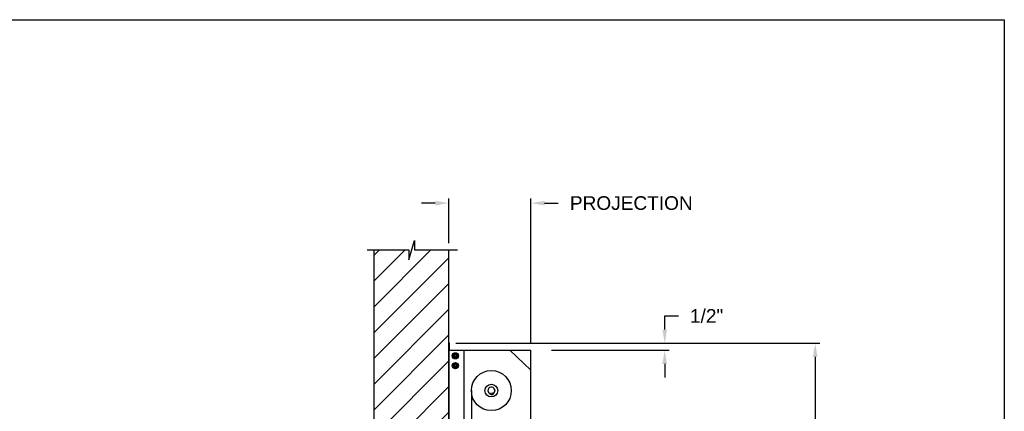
# Model space of a CAD drawing. Header units: inches. Extents: x 170 to 312, y 215 to 248.
# Tile 249 of 256: x 206.96 to 213.72, y 224.81 to 227.49. Entities that reach past the tile are written whole.
import ezdxf

# ---------------------------------------------------------------- set-up
doc = ezdxf.new("R2010")
doc.units = ezdxf.units.IN
doc.header["$LTSCALE"] = 0.25
doc.header["$MEASUREMENT"] = 0
doc.layers.add('ANNOTATIONS', color=1, linetype='Continuous')
doc.layers.add('MOTOR LH', color=7, linetype='Continuous')
doc.styles.add('ARIAL', font='arial.ttf', dxfattribs={"height": 0.09375})
doc.dimstyles.new('STANDARD$0', dxfattribs={"dimtxt": 0.09375, "dimasz": 0.09375, "dimexe": 0.03125, "dimexo": 0.046875, "dimgap": 0.09, "dimtad": 0, "dimtih": 1, "dimtoh": 1, "dimdec": 4, "dimzin": 0, "dimdsep": 46, "dimtxsty": 'ARIAL', "dimcen": 0.09, "dimadec": 0, "dimazin": 0, "dimtfac": 1, "dimtdec": 4, "dimtofl": 0, "dimtmove": 0, "dimatfit": 1, "dimfxl": 1, "dimtolj": 1, "dimtzin": 0, "dimarcsym": 0})

# ---------------------------------------------------------------- blocks, each defined once
blk = doc.blocks.new('*D161')
at = {"layer": 'ANNOTATIONS', "color": 0, "lineweight": -2, "transparency": 16777216}
for p, q in [((209.8124, 226.2347), (209.7186, 226.2347)), ((209.9061, 225.9603), (209.9061, 226.2659)), ((210.47, 225.272), (210.47, 226.2659)), ((210.5638, 226.2347), (210.6575, 226.2347))]:
    blk.add_line(p, q, dxfattribs=at)
at = {"layer": 'ANNOTATIONS', "color": 0, "transparency": 16777216}
for points in [[(209.8124, 226.2503), (209.8124, 226.219), (209.9061, 226.2347)], [(210.5638, 226.2503), (210.5638, 226.219), (210.47, 226.2347)]]:
    blk.add_solid(points, dxfattribs=at)
at = {"layer": 'defpoints', "color": 0, "transparency": 16777216}
for p in [(210.47, 226.2347), (209.9061, 225.9135), (210.47, 225.2251)]:
    blk.add_point(p, dxfattribs=at)
at = {"layer": 'ANNOTATIONS', "color": 0, "transparency": 16777216, "insert": (211.1591, 226.2347), "char_height": 0.09375, "attachment_point": 5, "style": 'ARIAL'}
blk.add_mtext('\\A1;PROJECTION ', dxfattribs=at)
blk = doc.blocks.new('*D163')
at = {"layer": 'ANNOTATIONS', "color": 0, "lineweight": -2, "transparency": 16777216}
for p, q in [((209.953, 225.2727), (212.4539, 225.2727)), ((212.4227, 225.179), (212.4227, 223.0613)), ((212.4227, 220.5089), (212.4227, 222.6265)), ((211.9575, 220.4151), (212.4539, 220.4151))]:
    blk.add_line(p, q, dxfattribs=at)
at = {"layer": 'ANNOTATIONS', "color": 0, "transparency": 16777216}
for points in [[(212.4071, 225.179), (212.4383, 225.179), (212.4227, 225.2727)], [(212.4071, 220.5089), (212.4383, 220.5089), (212.4227, 220.4151)]]:
    blk.add_solid(points, dxfattribs=at)
at = {"layer": 'defpoints', "color": 0, "transparency": 16777216}
for p in [(209.9061, 225.2727), (211.9107, 220.4151), (212.4227, 220.4151)]:
    blk.add_point(p, dxfattribs=at)
at = {"layer": 'ANNOTATIONS', "color": 0, "transparency": 16777216, "insert": (212.4227, 222.8439), "char_height": 0.09375, "attachment_point": 5, "style": 'ARIAL'}
blk.add_mtext('\\A1;TOTAL\\PHEIGHT', dxfattribs=at)
blk = doc.blocks.new('*D165')
at = {"layer": 'ANNOTATIONS', "color": 0, "lineweight": -2, "transparency": 16777216}
for p, q in [((211.3887, 225.3665), (211.3887, 225.4602)), ((211.3887, 225.4602), (211.4824, 225.4602)), ((210.5169, 225.2727), (211.4199, 225.2727)), ((210.6108, 225.2251), (211.4199, 225.2251)), ((211.3887, 225.1313), (211.3887, 225.0376))]:
    blk.add_line(p, q, dxfattribs=at)
at = {"layer": 'ANNOTATIONS', "color": 0, "transparency": 16777216}
for points in [[(211.373, 225.3665), (211.4043, 225.3665), (211.3887, 225.2727)], [(211.373, 225.1313), (211.4043, 225.1313), (211.3887, 225.2251)]]:
    blk.add_solid(points, dxfattribs=at)
at = {"layer": 'defpoints', "color": 0, "transparency": 16777216}
for p in [(210.47, 225.2727), (210.5639, 225.2251), (211.3887, 225.2727)]:
    blk.add_point(p, dxfattribs=at)
at = {"layer": 'ANNOTATIONS', "color": 0, "transparency": 16777216, "insert": (211.6765, 225.4602), "char_height": 0.09375, "attachment_point": 5, "style": 'ARIAL'}
blk.add_mtext('\\A1;1/2"', dxfattribs=at)

msp = doc.modelspace()

# ---------------------------------------------------------------- hatches: boundary and pattern name
at = {"layer": 'MOTOR LH'}
h = msp.add_hatch(dxfattribs=at)
h.set_pattern_fill('ANSI31', color=256, style=0)
h.set_pattern_definition([(45, (22.68008, -32.78357), (-0.08838835, 0.08838835), [])])
h.paths.add_polyline_path([(209.39049, 224.43674), (209.90612, 224.43674), (209.90612, 225.91347), (209.66963, 225.91347), (209.66963, 225.97813), (209.63121, 225.84477), (209.63121, 225.91347), (209.39049, 225.91347)])

# ---------------------------------------------------------------- linework, layer by layer
at = {"layer": 'defpoints'}
msp.add_lwpolyline([(213.72204, 214.75854), (194.25216, 214.75854), (194.25216, 227.49365), (213.72204, 227.49365)], close=True, dxfattribs=at)
at = {"layer": 'MOTOR LH'}
for p, q in [((209.63121, 225.84477), (209.66963, 225.97813)), ((209.66963, 225.97813), (209.66963, 225.91347)), ((209.34411, 225.91347), (209.63121, 225.91347)), ((209.39049, 225.91347), (209.39049, 220.41511)), ((209.63121, 225.91347), (209.63121, 225.84477)), ((209.66963, 225.91347), (209.96482, 225.91347)), ((209.90612, 220.41511), (209.90612, 225.91347)), ((209.90612, 225.21912), (209.90795, 225.21912)), ((209.90692, 225.27272), (209.90692, 225.22375)), ((209.90745, 225.22482), (209.90795, 225.22482)), ((209.90795, 220.41779), (209.90795, 225.22508)), ((209.90795, 225.22508), (210.47, 225.22508)), ((209.90905, 225.22588), (209.90905, 225.27272)), ((209.90905, 225.22588), (209.90986, 225.22588)), ((209.90986, 225.22588), (209.90986, 225.27272)), ((210.01014, 220.41779), (210.01014, 225.22508)), ((210.32552, 225.22508), (210.47, 225.08749)), ((210.47, 224.52597), (210.47, 225.22508)), ((209.95455, 225.19918), (209.95509, 225.20084)), ((209.95632, 225.19816), (209.95723, 225.19995)), ((209.9633, 225.19413), (209.9633, 225.19413)), ((209.9633, 225.17938), (209.9633, 225.17938)), ((209.95455, 225.13105), (209.95509, 225.13271)), ((209.95632, 225.13003), (209.95723, 225.13182)), ((209.9633, 225.126), (209.9633, 225.126)), ((209.9633, 225.11125), (209.9633, 225.11125)), ((209.90795, 225.03994), (209.90612, 225.03994)), ((210.06017, 224.94831), (210.06017, 220.41511)), ((210.22014, 224.95594), (210.21997, 224.95569)), ((210.22114, 224.94905), (210.22138, 224.94888)), ((210.19472, 224.92965), (210.20647, 224.93172)), ((210.1968, 224.91791), (210.19472, 224.92965)), ((210.20854, 224.91998), (210.1968, 224.91791)), ((210.20647, 224.93172), (210.20854, 224.91998))]:
    msp.add_line(p, q, dxfattribs=at)
at = {"layer": 'MOTOR LH', "flags": 128}
msp.add_lwpolyline([(210.21997, 224.95569), (210.21999, 224.95554), (210.22008, 224.95505), (210.22022, 224.95427), (210.22039, 224.95328), (210.22058, 224.95219), (210.22077, 224.95113), (210.22094, 224.9502), (210.22106, 224.9495), (210.22113, 224.94911), (210.22114, 224.94905)], dxfattribs=at)
at = {"layer": 'MOTOR LH'}
for centre, radius in [((209.95053, 225.18675), 0.02129), ((209.95053, 225.18675), 0.01277), ((209.95053, 225.18675), 0.00852), ((209.95053, 225.18675), 0.00719), ((209.95053, 225.11863), 0.02129), ((209.95053, 225.11863), 0.01277), ((209.95053, 225.11863), 0.00852), ((209.95053, 225.11863), 0.00719), ((210.19749, 224.94831), 0.13732), ((210.19749, 224.94831), 0.04357)]:
    msp.add_circle(centre, radius, dxfattribs=at)
for centre, radius, start, end in [((209.90799, 225.27272), 0.00187, 0, 180), ((209.90905, 225.22375), 0.00293, 180, 247.823064), ((209.90799, 225.27272), 0.00106, 0, 180), ((209.90905, 225.22375), 0.00213, 180, 238.667749), ((209.95053, 225.18675), 0.0148, 72.051719, 63.051719), ((209.95053, 225.11863), 0.0148, 72.051719, 63.051719), ((210.19749, 224.94831), 0.0239, 294.447986, 265.552014), ((210.19749, 224.94831), 0.02379, 18.428558, 265.483554), ((210.19749, 224.94831), 0.02379, 294.516446, 1.571434)]:
    msp.add_arc(centre, radius, start, end, dxfattribs=at)
for points, knots in [([(209.94414, 225.19782), (209.94324, 225.1973), (209.94142, 225.19625), (209.93931, 225.19503), (209.9381, 225.19433), (209.93775, 225.19413)], [0, 0, 0, 0, 0.40629, 0.8272757, 1, 1, 1, 1]), ([(209.93775, 225.18675), (209.93775, 225.18692), (209.93775, 225.18803), (209.93775, 225.19009), (209.93775, 225.19237), (209.93775, 225.19369), (209.93775, 225.19413)], [0, 0, 0, 0, 0.0665461, 0.4352796, 0.8145291, 1, 1, 1, 1]), ([(209.93775, 225.17938), (209.93775, 225.18), (209.93775, 225.18148), (209.93775, 225.18394), (209.93775, 225.18581), (209.93775, 225.18675)], [0, 0, 0, 0, 0.2654559, 0.628086, 1, 1, 1, 1]), ([(209.93775, 225.17938), (209.93875, 225.17881), (209.94077, 225.17764), (209.94297, 225.17636), (209.94411, 225.17571), (209.94414, 225.17569)], [0, 0, 0, 0, 0.4843319, 0.9863404, 1, 1, 1, 1]), ([(209.95053, 225.2015), (209.94953, 225.20093), (209.94751, 225.19976), (209.9453, 225.19849), (209.94417, 225.19783), (209.94414, 225.19782)], [0, 0, 0, 0, 0.4843217, 0.9863197, 1, 1, 1, 1]), ([(209.94414, 225.17569), (209.94503, 225.17518), (209.94685, 225.17412), (209.94897, 225.1729), (209.95018, 225.17221), (209.95053, 225.172)], [0, 0, 0, 0, 0.4063025, 0.8272788, 1, 1, 1, 1]), ([(209.95691, 225.19782), (209.95602, 225.19833), (209.9542, 225.19938), (209.95208, 225.20061), (209.95088, 225.2013), (209.95053, 225.2015)], [0, 0, 0, 0, 0.4063022, 0.8272792, 1, 1, 1, 1]), ([(209.95691, 225.19782), (209.95602, 225.19833), (209.9542, 225.19938), (209.95208, 225.20061), (209.95088, 225.2013), (209.95053, 225.2015)], [0, 0, 0, 0, 0.4062953, 0.8272806, 1, 1, 1, 1]), ([(209.95053, 225.172), (209.95152, 225.17258), (209.95354, 225.17375), (209.95575, 225.17502), (209.95688, 225.17567), (209.95691, 225.17569)], [0, 0, 0, 0, 0.4843419, 0.9863197, 1, 1, 1, 1]), ([(209.95053, 225.172), (209.95152, 225.17258), (209.95354, 225.17375), (209.95575, 225.17502), (209.95688, 225.17567), (209.95691, 225.17569)], [0, 0, 0, 0, 0.4843494, 0.9863201, 1, 1, 1, 1]), ([(209.9633, 225.19413), (209.96231, 225.1947), (209.96028, 225.19587), (209.95808, 225.19715), (209.95694, 225.1978), (209.95691, 225.19782)], [0, 0, 0, 0, 0.4843315, 0.9863404, 1, 1, 1, 1]), ([(209.9633, 225.19413), (209.96231, 225.1947), (209.96028, 225.19587), (209.95808, 225.19715), (209.95694, 225.1978), (209.95691, 225.19782)], [0, 0, 0, 0, 0.4843392, 0.9863408, 1, 1, 1, 1]), ([(209.95691, 225.17569), (209.95781, 225.17621), (209.95963, 225.17726), (209.96174, 225.17848), (209.96295, 225.17918), (209.9633, 225.17938)], [0, 0, 0, 0, 0.4062902, 0.8272757, 1, 1, 1, 1]), ([(209.95691, 225.17569), (209.95781, 225.17621), (209.95963, 225.17726), (209.96174, 225.17848), (209.96295, 225.17918), (209.9633, 225.17938)], [0, 0, 0, 0, 0.4062829, 0.8272765, 1, 1, 1, 1]), ([(209.9633, 225.18675), (209.9633, 225.18692), (209.9633, 225.18803), (209.9633, 225.19009), (209.9633, 225.19237), (209.9633, 225.19369), (209.9633, 225.19413)], [0, 0, 0, 0, 0.066545, 0.4352822, 0.8145299, 1, 1, 1, 1]), ([(209.9633, 225.17938), (209.9633, 225.18), (209.9633, 225.18148), (209.9633, 225.18394), (209.9633, 225.18581), (209.9633, 225.18675)], [0, 0, 0, 0, 0.2654559, 0.628086, 1, 1, 1, 1]), ([(209.9633, 225.17938), (209.9633, 225.18), (209.9633, 225.18148), (209.9633, 225.18394), (209.9633, 225.18581), (209.9633, 225.18675)], [0, 0, 0, 0, 0.2654541, 0.6280925, 1, 1, 1, 1]), ([(209.94414, 225.12969), (209.94324, 225.12917), (209.94142, 225.12812), (209.93931, 225.1269), (209.9381, 225.1262), (209.93775, 225.126)], [0, 0, 0, 0, 0.4063027, 0.8272597, 1, 1, 1, 1]), ([(209.93775, 225.11863), (209.93775, 225.1188), (209.93775, 225.1199), (209.93775, 225.12196), (209.93775, 225.12424), (209.93775, 225.12557), (209.93775, 225.126)], [0, 0, 0, 0, 0.066546, 0.435279, 0.8145683, 1, 1, 1, 1]), ([(209.93775, 225.11125), (209.93775, 225.11188), (209.93775, 225.11335), (209.93775, 225.11581), (209.93775, 225.11768), (209.93775, 225.11863)], [0, 0, 0, 0, 0.2654667, 0.6280709, 1, 1, 1, 1]), ([(209.93775, 225.11125), (209.93874, 225.11068), (209.94077, 225.10951), (209.94298, 225.10824), (209.94411, 225.10758), (209.94414, 225.10756)], [0, 0, 0, 0, 0.4843421, 0.9863197, 1, 1, 1, 1]), ([(209.95053, 225.13338), (209.94953, 225.1328), (209.94751, 225.13164), (209.9453, 225.13036), (209.94417, 225.12971), (209.94414, 225.12969)], [0, 0, 0, 0, 0.4843421, 0.9863407, 1, 1, 1, 1]), ([(209.94414, 225.10756), (209.94503, 225.10705), (209.94685, 225.106), (209.94897, 225.10477), (209.95018, 225.10408), (209.95053, 225.10388)], [0, 0, 0, 0, 0.40630275, 0.82725925, 1, 1, 1, 1]), ([(209.95691, 225.12969), (209.95602, 225.13021), (209.9542, 225.13126), (209.95208, 225.13248), (209.95088, 225.13317), (209.95053, 225.13338)], [0, 0, 0, 0, 0.4062819, 0.8272595, 1, 1, 1, 1]), ([(209.95691, 225.12969), (209.95602, 225.13021), (209.9542, 225.13126), (209.95208, 225.13248), (209.95088, 225.13317), (209.95053, 225.13338)], [0, 0, 0, 0, 0.4062749, 0.8272609, 1, 1, 1, 1]), ([(209.95053, 225.10388), (209.95152, 225.10445), (209.95354, 225.10562), (209.95575, 225.10689), (209.95688, 225.10755), (209.95691, 225.10756)], [0, 0, 0, 0, 0.4843419, 0.9863197, 1, 1, 1, 1]), ([(209.95053, 225.10388), (209.95152, 225.10445), (209.95354, 225.10562), (209.95575, 225.10689), (209.95688, 225.10755), (209.95691, 225.10756)], [0, 0, 0, 0, 0.4843494, 0.9863201, 1, 1, 1, 1]), ([(209.9633, 225.126), (209.96231, 225.12658), (209.96028, 225.12774), (209.95808, 225.12902), (209.95694, 225.12967), (209.95691, 225.12969)], [0, 0, 0, 0, 0.4843417, 0.9863197, 1, 1, 1, 1]), ([(209.9633, 225.126), (209.96231, 225.12658), (209.96028, 225.12774), (209.95808, 225.12902), (209.95694, 225.12967), (209.95691, 225.12969)], [0, 0, 0, 0, 0.4843494, 0.9863201, 1, 1, 1, 1]), ([(209.95691, 225.10756), (209.95781, 225.10808), (209.95963, 225.10913), (209.96174, 225.11035), (209.96295, 225.11105), (209.9633, 225.11125)], [0, 0, 0, 0, 0.4063029, 0.8272597, 1, 1, 1, 1]), ([(209.95691, 225.10756), (209.95781, 225.10808), (209.95963, 225.10913), (209.96174, 225.11035), (209.96295, 225.11105), (209.9633, 225.11125)], [0, 0, 0, 0, 0.4062955, 0.8272605, 1, 1, 1, 1]), ([(209.9633, 225.11863), (209.9633, 225.1188), (209.9633, 225.1199), (209.9633, 225.12196), (209.9633, 225.12424), (209.9633, 225.12557), (209.9633, 225.126)], [0, 0, 0, 0, 0.066545, 0.4352816, 0.8145691, 1, 1, 1, 1]), ([(209.9633, 225.11125), (209.9633, 225.11188), (209.9633, 225.11335), (209.9633, 225.11581), (209.9633, 225.11768), (209.9633, 225.11863)], [0, 0, 0, 0, 0.26546669, 0.62807091, 1, 1, 1, 1]), ([(209.9633, 225.11125), (209.9633, 225.11188), (209.9633, 225.11335), (209.9633, 225.11581), (209.9633, 225.11768), (209.9633, 225.11863)], [0, 0, 0, 0, 0.2654649, 0.6280774, 1, 1, 1, 1])]:
    msp.add_open_spline(points, degree=3, knots=knots, dxfattribs=at)

# ---------------------------------------------------------------- dimensions: what is measured, and where the dimension line sits
at = {"layer": 'ANNOTATIONS'}
dim = msp.add_linear_dim(base=(210.47, 226.23467), p1=(209.90612, 225.91347), p2=(210.47, 225.22508), text='PROJECTION ', dimstyle='STANDARD$0', dxfattribs=at)
dim.commit()
dim.dimension.update_dxf_attribs({"geometry": '*D161', "text_midpoint": (211.15911, 226.23467)})
for base, p1, p2, text, picture, middle in [((211.38867, 225.27272), (210.56392, 225.22508), (210.47, 225.27272), '1/2"', '*D165', (211.6765, 225.46022)), ((212.4227, 220.41511), (209.90612, 225.27272), (211.91065, 220.41511), 'TOTAL\\PHEIGHT', '*D163', (212.4227, 222.84392))]:
    dim = msp.add_linear_dim(base=base, p1=p1, p2=p2, angle=90, text=text, dimstyle='STANDARD$0', dxfattribs=at)
    dim.commit()
    dim.dimension.update_dxf_attribs({"geometry": picture, "text_midpoint": middle})

doc.saveas('drawing.dxf')
